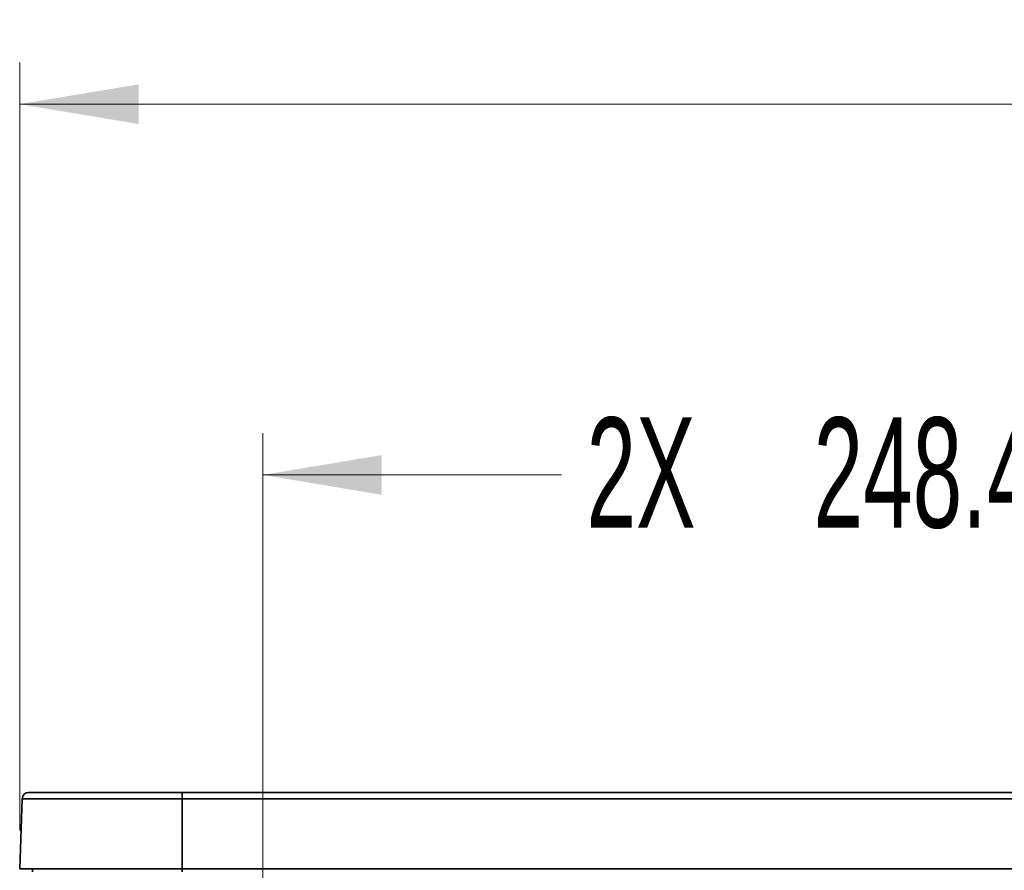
# Model space of a CAD drawing. Header units: millimetres. Extents: x 0 to 1118, y 0 to 864.
# Tile 61 of 250: x 77 to 115, y 502 to 535. Entities that reach past the tile are written whole.
import ezdxf

# ---------------------------------------------------------------- set-up
doc = ezdxf.new("R2010")
doc.units = ezdxf.units.MM
doc.styles.add('SLDTEXTSTYLE0', font='TXT', dxfattribs={"width": 0.605})
doc.dimstyles.new('SLDDIMSTYLE3', dxfattribs={"dimtxt": 4.233333, "dimasz": 4.572, "dimexe": 0, "dimexo": 0.0625, "dimgap": 1.058333, "dimtad": 0, "dimtih": 1, "dimtoh": 1, "dimdec": 1, "dimlfac": 4, "dimrnd": 1e-09, "dimzin": 4, "dimdsep": 46, "dimtxsty": 'SLDTEXTSTYLE0', "dimsah": 1, "dimcen": 0.09, "dimadec": 0, "dimazin": 1, "dimtfac": 1, "dimtofl": 0, "dimtmove": 0, "dimatfit": 3, "dimfxl": 1, "dimfrac": 2, "dimtolj": 1, "dimtzin": 12, "dimarcsym": 0})
doc.dimstyles.new('SLDDIMSTYLE5', dxfattribs={"dimtxt": 4.233333, "dimasz": 4.572, "dimexe": 0, "dimexo": 0.0625, "dimgap": 1.058333, "dimtad": 0, "dimtih": 1, "dimtoh": 1, "dimdec": 1, "dimlfac": 4, "dimrnd": 1e-09, "dimzin": 12, "dimdsep": 46, "dimtxsty": 'SLDTEXTSTYLE0', "dimsah": 1, "dimcen": 0.09, "dimadec": 0, "dimazin": 3, "dimtfac": 1, "dimtofl": 0, "dimtmove": 0, "dimatfit": 3, "dimfxl": 1, "dimfrac": 2, "dimtolj": 1, "dimtzin": 12, "dimarcsym": 0})

# ---------------------------------------------------------------- blocks, each defined once
blk = doc.blocks.new('_D_12')
at = {"color": 7, "linetype": 'Continuous', "lineweight": 0}
for p, q in [((156.168, 534.567), (154.713, 534.567)), ((154.713, 534.567), (154.713, 528.07)), ((167.486, 534.567), (168.942, 534.567)), ((168.942, 534.567), (168.942, 528.07)), ((77.298, 503.387), (77.298, 532.919)), ((231.805, 451.829), (231.805, 532.919)), ((77.298, 531.319), (137.737, 531.319)), ((231.805, 531.319), (171.366, 531.319)), ((154.713, 528.07), (156.168, 528.07)), ((168.942, 528.07), (167.486, 528.07))]:
    blk.add_line(p, q, dxfattribs=at)
at = {"color": 7, "linetype": 'Continuous', "lineweight": 18}
for points in [[(77.298, 531.319), (81.87, 530.557), (81.87, 532.081)], [(231.805, 531.319), (227.233, 532.081), (227.233, 530.557)]]:
    blk.add_solid(points, dxfattribs=at)
at = {"color": 7, "linetype": 'Continuous', "lineweight": 18, "char_height": 4.2333, "attachment_point": 1, "style": 'SLDTEXTSTYLE0'}
for s, insert in [('618.0', (138.706, 533.527)), ('24.3', (156.168, 533.527))]:
    blk.add_mtext(s, dxfattribs=dict(at, insert=insert))
blk = doc.blocks.new('_D_14')
at = {"color": 7, "linetype": 'Continuous', "lineweight": 0}
for p, q in [((125.293, 520.31), (123.838, 520.31)), ((123.838, 520.31), (123.838, 513.813)), ((133.378, 520.31), (134.833, 520.31)), ((134.833, 520.31), (134.833, 513.813)), ((86.644, 500.01), (86.644, 518.662)), ((148.744, 500.01), (148.744, 518.662)), ((86.644, 517.061), (98.13, 517.061)), ((148.744, 517.061), (137.257, 517.061)), ((123.838, 513.813), (125.293, 513.813)), ((134.833, 513.813), (133.378, 513.813))]:
    blk.add_line(p, q, dxfattribs=at)
at = {"color": 7, "linetype": 'Continuous', "lineweight": 18}
for points in [[(86.644, 517.061), (91.216, 516.299), (91.216, 517.823)], [(148.744, 517.061), (144.172, 517.823), (144.172, 516.299)]]:
    blk.add_solid(points, dxfattribs=at)
at = {"color": 7, "linetype": 'Continuous', "lineweight": 18, "char_height": 4.2333, "attachment_point": 1, "style": 'SLDTEXTSTYLE0'}
for s, insert in [('2X', (99.099, 519.27)), ('248.4', (107.831, 519.27)), ('9.8', (125.293, 519.27))]:
    blk.add_mtext(s, dxfattribs=dict(at, insert=insert))

msp = doc.modelspace()

# ---------------------------------------------------------------- linework, layer by layer
at = {"color": 7, "linetype": 'Continuous', "lineweight": 35}
for p, q in [((77.642, 504.849), (83.548, 504.849)), ((83.548, 504.849), (83.548, 504.608)), ((83.548, 504.849), (213.163, 504.849)), ((77.298, 501.912), (77.392, 504.608)), ((83.548, 504.608), (77.392, 504.608)), ((83.548, 504.608), (83.548, 501.912)), ((213.17, 504.608), (83.548, 504.608)), ((77.298, 501.912), (83.548, 501.912)), ((77.79, 501.794), (77.786, 501.912)), ((83.548, 501.912), (213.173, 501.912)), ((83.548, 501.794), (83.548, 501.912))]:
    msp.add_line(p, q, dxfattribs=at)
msp.add_arc((77.642, 504.599), 0.25, 90, 178, dxfattribs=at)

# ---------------------------------------------------------------- dimensions: what is measured, and where the dimension line sits
at = {"color": 7, "linetype": 'Continuous', "lineweight": 18}
dim = msp.add_linear_dim(base=(231.805, 531.319), p1=(77.298, 501.787), p2=(231.805, 450.229), dimstyle='SLDDIMSTYLE3', dxfattribs=at)
dim.commit()
dim.dimension.update_dxf_attribs({"geometry": '_D_12', "text_midpoint": (154.551, 531.319), "dimtype": 160})
dim = msp.add_linear_dim(base=(148.744, 517.061), p1=(86.644, 498.409), p2=(148.744, 498.409), text='2X <>', dimstyle='SLDDIMSTYLE5', dxfattribs=at)
dim.commit()
dim.dimension.update_dxf_attribs({"geometry": '_D_14', "text_midpoint": (117.694, 517.061), "dimtype": 160})

doc.saveas('drawing.dxf')
